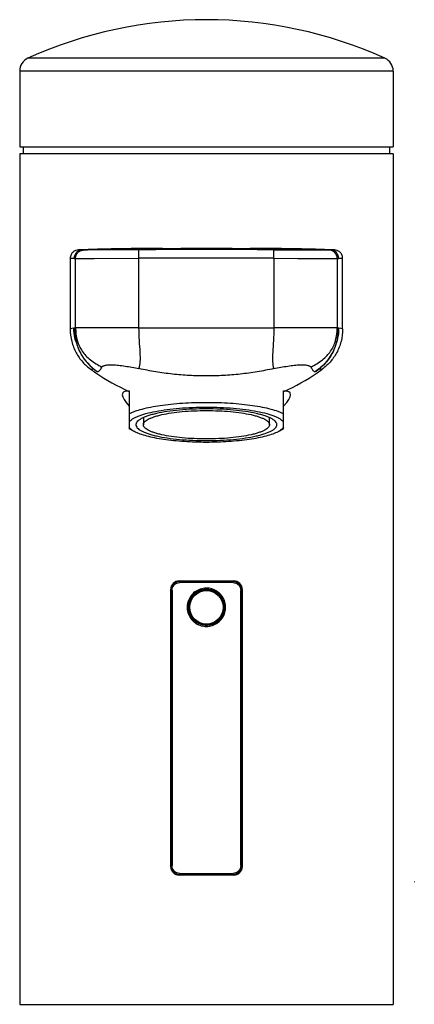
# Model space of a CAD drawing. Header units: millimetres. Extents: x 13 to 325, y -34 to 278.
# Tile 2 of 3: x 67 to 123, y 139 to 278. Entities that reach past the tile are written whole.
import ezdxf

# ---------------------------------------------------------------- set-up
doc = ezdxf.new("R2010")
doc.units = ezdxf.units.MM
doc.header["$LTSCALE"] = 32.67
doc.layers.get('0').update_dxf_attribs({"linetype": 'CONTINUOUS'})

msp = doc.modelspace()

# ---------------------------------------------------------------- linework, layer by layer
at = {"color": 7, "linetype": 'CONTINUOUS'}
for p, q in [((119.26, 272.63), (68.61, 272.63)), ((67.44, 270.81), (67.44, 260.08)), ((120.44, 270.81), (120.44, 260.08)), ((67.44, 260.08), (120.44, 260.08)), ((67.94, 260.08), (67.94, 259.08)), ((119.94, 260.08), (119.94, 259.08)), ((67.44, 259.08), (67.44, 138.58)), ((120.44, 259.08), (67.44, 259.08)), ((120.44, 259.08), (120.44, 138.58)), ((74.61, 244.27), (74.61, 234.27)), ((76.29, 245.49), (75.78, 245.47)), ((76.31, 245.47), (75.78, 245.47)), ((76.5, 245.5), (76.29, 245.49)), ((76.31, 245.47), (76.54, 245.48)), ((76.31, 245.47), (76.54, 245.48)), ((76.32, 245.47), (76.31, 245.47)), ((111.33, 245.48), (111.56, 245.47)), ((111.33, 245.48), (111.56, 245.47)), ((111.59, 245.49), (111.37, 245.5)), ((111.56, 245.47), (111.56, 245.47)), ((112.1, 245.47), (111.56, 245.47)), ((111.56, 245.47), (111.56, 245.47)), ((112.1, 245.47), (111.59, 245.49)), ((113.26, 234.27), (113.26, 244.27)), ((75.43, 232.55), (75.43, 232.55)), ((75.43, 232.55), (75.46, 232.41)), ((78.39, 228.27), (78.39, 228.27)), ((109.49, 228.27), (109.49, 228.27)), ((82.99, 225.48), (82.99, 220.11)), ((104.89, 220.11), (104.89, 225.48)), ((84.99, 221.69), (84.99, 220.7)), ((102.89, 220.7), (102.89, 221.69)), ((83.78, 219.7), (82.99, 220.11)), ((104.09, 219.7), (104.89, 220.11)), ((90.09, 198.58), (97.79, 198.58)), ((97.69, 198.48), (90.19, 198.48)), ((88.84, 197.33), (88.84, 158.13)), ((88.94, 158.23), (88.94, 197.23)), ((98.94, 197.23), (98.94, 158.23)), ((99.04, 158.13), (99.04, 197.33)), ((98.94, 165.74), (99.04, 165.74)), ((97.79, 156.88), (90.09, 156.88)), ((90.19, 156.98), (97.69, 156.98)), ((93.94, 156.88), (93.94, 156.98)), ((123.44, 155.96), (123.44, 155.92)), ((123.44, 155.92), (123.44, 155.96)), ((67.44, 138.58), (120.44, 138.58))]:
    msp.add_line(p, q, dxfattribs=at)
at = {"color": 9, "linetype": 'CONTINUOUS'}
for p, q in [((120.44, 270.81), (67.44, 270.81)), ((75.16, 244.27), (74.61, 244.27)), ((75.37, 244.26), (84.37, 244.29)), ((75.37, 234.43), (75.37, 244.26)), ((84.36, 245.49), (76.54, 245.46)), ((78.03, 244.26), (84.37, 244.29)), ((84.37, 244.29), (84.36, 245.49)), ((84.37, 234.44), (84.37, 244.29)), ((103.5, 244.29), (103.5, 234.44)), ((103.5, 244.29), (112.5, 244.26)), ((103.5, 244.29), (106.93, 244.27)), ((103.52, 245.49), (111.33, 245.46)), ((106.93, 244.27), (109.84, 244.26)), ((109.84, 244.26), (111.8, 244.26)), ((109.99, 245.46), (111.17, 245.46)), ((112.5, 244.26), (112.5, 234.43)), ((113.26, 244.27), (112.71, 244.27)), ((75.37, 234.43), (74.61, 234.27)), ((84.37, 234.44), (103.5, 234.44)), ((113.26, 234.27), (112.5, 234.43)), ((78.39, 228.27), (78.44, 228.24)), ((109.43, 228.24), (109.49, 228.27)), ((97.71, 198.33), (90.16, 198.33)), ((89.06, 197.23), (88.94, 197.23)), ((89.06, 197.23), (89.06, 158.23)), ((98.94, 197.23), (98.81, 197.23)), ((98.81, 158.23), (98.81, 197.23)), ((88.94, 158.23), (89.06, 158.23)), ((98.81, 158.23), (98.94, 158.23)), ((90.16, 157.13), (97.71, 157.13))]:
    msp.add_line(p, q, dxfattribs=at)
for points in [[(75.37, 244.26), (75.55, 244.26), (76.07, 244.26), (78.03, 244.26)], [(77.95, 245.46), (76.73, 245.46), (76.54, 245.46)], [(81.18, 245.48), (79.92, 245.47), (78.84, 245.46), (77.95, 245.46)], [(103.52, 245.49), (106.48, 245.48), (107.83, 245.47), (109.02, 245.47), (109.99, 245.46)], [(111.8, 244.26), (112.32, 244.26), (112.5, 244.26)]]:
    msp.add_lwpolyline(points, dxfattribs=at)
at = {"color": 7, "linetype": 'CONTINUOUS'}
for points in [[(75.46, 232.41), (75.48, 232.35), (75.5, 232.28), (75.53, 232.19), (75.56, 232.09), (75.59, 231.96), (75.64, 231.82), (75.7, 231.65), (75.78, 231.44), (75.89, 231.19), (76.05, 230.87), (76.26, 230.49), (76.51, 230.11), (76.8, 229.74), (77.09, 229.4), (77.41, 229.08), (77.76, 228.76), (78.15, 228.44), (78.39, 228.27)], [(109.49, 228.27), (109.74, 228.46), (110.13, 228.78), (110.47, 229.09), (110.77, 229.39), (111.05, 229.71), (111.31, 230.04), (111.56, 230.41), (111.78, 230.78), (111.96, 231.14), (112.08, 231.42), (112.17, 231.65), (112.24, 231.84), (112.29, 231.99), (112.33, 232.12), (112.36, 232.22), (112.38, 232.31), (112.4, 232.39), (112.42, 232.45), (112.44, 232.55)]]:
    msp.add_lwpolyline(points, dxfattribs=at)
msp.add_circle((93.94, 194.83), 2.45, dxfattribs=at)
at = {"color": 9, "linetype": 'CONTINUOUS'}
msp.add_circle((93.94, 194.83), 2.37, dxfattribs=at)
at = {"color": 7, "linetype": 'CONTINUOUS'}
for centre, radius, start, end in [((93.94, 216.58), 61.5, 65.6833, 114.3167), ((69.44, 270.81), 2, 114.3563, 180), ((118.44, 270.81), 2, 0, 65.6436), ((94.17, 251.23), 28.13, 233.7295, 235.4768), ((94.23, 251.3), 28.22, 235.4565, 246.463), ((93.69, 251.21), 28.12, 293.5204, 304.5706), ((93.58, 251.39), 28.33, 304.5406, 306.2716), ((90.09, 197.33), 1.25, 90, 180), ((90.19, 197.23), 1.25, 90, 180), ((97.69, 197.23), 1.25, 0, 90), ((97.79, 197.33), 1.25, 0, 90), ((90.09, 158.13), 1.25, 180, 270), ((90.19, 158.23), 1.25, 180, 270), ((97.69, 158.23), 1.25, 270, 360), ((97.79, 158.13), 1.25, 270, 359.9991), ((123.44, 154.52), 1.44, 89.7566, 90.0054)]:
    msp.add_arc(centre, radius, start, end, dxfattribs=at)
at = {"color": 9, "linetype": 'CONTINUOUS'}
for centre, radius, start, end in [((76.36, 244.27), 1.2, 92.0646, 179.9982), ((93.94, -2083.83), 2329.34, 89.76416, 90.23547), ((93.73, -2004.08), 2248.39, 89.7509, 90.23845), ((111.3, 244.26), 1.2, 0.0002, 88.5774), ((111.51, 244.27), 1.2, 0.0038, 87.9324), ((81.41, 234.29), 6.27, 196.2154, 202.0446), ((106.46, 234.29), 6.27, 337.9473, 343.8124), ((93.94, 194.82), 2.73, 57.6828, 90.0417), ((93.94, 194.84), 2.56, 57.5162, 90.0308)]:
    msp.add_arc(centre, radius, start, end, dxfattribs=at)
at = {"color": 7, "linetype": 'CONTINUOUS'}
for major_axis, start_param, end_param in [((11.89, -6.95), 2.828251, 3.65227), ((11.89, 6.95), 5.772508, 6.596527)]:
    msp.add_ellipse((93.94, 218.24), major_axis=major_axis, ratio=0.169264, start_param=start_param, end_param=end_param, dxfattribs=at)
for points, knots in [([(87.7, 245.68), (85.72, 245.68), (81.98, 245.65), (78.25, 245.55), (76.5, 245.5)], [0, 0, 0, 0, 0.531191, 1, 1, 1, 1]), ([(76.54, 245.48), (79.44, 245.58), (85.24, 245.71), (93.94, 245.66), (102.64, 245.71), (108.43, 245.58), (111.33, 245.48)], [0, 0, 0, 0, 0.249997, 0.5, 0.749996, 1, 1, 1, 1]), ([(93.94, 245.68), (93.63, 245.68), (92.43, 245.68), (91.23, 245.68), (90.33, 245.68)], [0, 0, 0, 0, 0.250585, 1, 1, 1, 1]), ([(97.6, 245.68), (97.29, 245.68), (96.07, 245.68), (94.85, 245.68), (93.94, 245.68)], [0, 0, 0, 0, 0.24904, 1, 1, 1, 1]), ([(111.37, 245.5), (109.62, 245.55), (105.87, 245.65), (102.13, 245.68), (100.14, 245.68)], [0, 0, 0, 0, 0.468769, 1, 1, 1, 1]), ([(75.78, 245.47), (75.64, 245.47), (75.36, 245.41), (74.98, 245.18), (74.69, 244.79), (74.61, 244.45), (74.61, 244.27)], [0, 0, 0, 0, 0.221285, 0.451916, 0.708377, 1, 1, 1, 1]), ([(76.54, 245.46), (76.52, 245.46), (76.45, 245.47), (76.37, 245.47), (76.32, 245.47)], [0, 0, 0, 0, 0.258461, 1, 1, 1, 1]), ([(111.56, 245.47), (111.54, 245.47), (111.46, 245.47), (111.39, 245.47), (111.33, 245.46)], [0, 0, 0, 0, 0.242581, 1, 1, 1, 1]), ([(113.26, 244.27), (113.26, 244.45), (113.18, 244.79), (112.89, 245.18), (112.51, 245.41), (112.23, 245.47), (112.1, 245.47)], [0, 0, 0, 0, 0.291624, 0.548084, 0.778715, 1, 1, 1, 1]), ([(74.61, 234.27), (74.61, 233.67), (74.75, 232.5), (75.38, 230.9), (76.32, 229.56), (77.11, 228.85), (77.53, 228.55)], [0, 0, 0, 0, 0.270224, 0.526359, 0.767405, 1, 1, 1, 1]), ([(113.26, 234.27), (113.26, 233.67), (113.12, 232.5), (112.49, 230.89), (111.55, 229.56), (110.76, 228.85), (110.34, 228.55)], [0, 0, 0, 0, 0.270329, 0.526465, 0.76746, 1, 1, 1, 1]), ([(82.99, 222.26), (83.11, 222.33), (83.37, 222.45), (83.98, 222.68), (84.86, 222.95), (86.07, 223.22), (87.43, 223.45), (88.94, 223.64), (91.12, 223.82), (92.8, 223.87), (93.94, 223.87)], [0, 0, 0, 0, 0.037158, 0.078671, 0.174307, 0.285678, 0.410905, 0.547682, 0.693392, 1, 1, 1, 1]), ([(93.94, 223.87), (95.07, 223.87), (96.75, 223.82), (98.93, 223.64), (100.44, 223.45), (101.81, 223.22), (103.01, 222.95), (103.89, 222.68), (104.5, 222.45), (104.76, 222.33), (104.89, 222.26)], [0, 0, 0, 0, 0.306608, 0.452318, 0.589095, 0.714322, 0.825693, 0.921329, 0.962842, 1, 1, 1, 1]), ([(82.99, 221.09), (83.04, 221.16), (83.19, 221.32), (83.47, 221.53), (83.84, 221.73), (84.28, 221.93), (84.79, 222.11), (85.61, 222.36), (86.8, 222.62), (88.38, 222.87), (90.13, 223.05), (92, 223.17), (93.94, 223.21), (95.87, 223.17), (97.74, 223.05), (99.49, 222.87), (101.07, 222.62), (102.26, 222.36), (103.08, 222.11), (103.59, 221.93), (104.03, 221.73), (104.4, 221.53), (104.68, 221.32), (104.83, 221.16), (104.89, 221.09)], [0, 0, 0, 0, 0.012816, 0.028235, 0.046518, 0.067755, 0.091927, 0.118945, 0.180902, 0.252096, 0.330552, 0.414004, 0.500001, 0.585998, 0.66945, 0.747905, 0.819098, 0.881055, 0.908072, 0.932244, 0.953482, 0.971765, 0.987184, 1, 1, 1, 1]), ([(93.94, 222.95), (93.29, 222.95), (92.01, 222.92), (90.15, 222.8), (88.44, 222.6), (87.14, 222.36), (86.23, 222.14), (85.64, 221.96), (85.14, 221.78), (84.72, 221.58), (84.38, 221.37), (84.13, 221.16), (84, 220.97), (83.94, 220.81), (83.94, 220.74), (83.94, 220.7)], [0, 0, 0, 0, 0.183979, 0.361244, 0.525413, 0.670693, 0.734712, 0.792306, 0.843109, 0.886914, 0.923732, 0.953946, 0.97861, 0.989536, 1, 1, 1, 1]), ([(84.99, 220.7), (84.99, 220.73), (84.99, 220.8), (85.04, 220.94), (85.16, 221.11), (85.38, 221.3), (85.68, 221.49), (86.06, 221.66), (86.51, 221.83), (87.04, 221.99), (87.86, 222.19), (89.02, 222.4), (90.55, 222.58), (92.21, 222.69), (93.35, 222.71), (93.94, 222.71)], [0, 0, 0, 0, 0.010464, 0.02139, 0.046054, 0.076268, 0.113086, 0.156891, 0.207694, 0.265288, 0.329307, 0.474587, 0.638756, 0.816021, 1, 1, 1, 1]), ([(103.94, 220.7), (103.94, 220.74), (103.93, 220.81), (103.88, 220.97), (103.74, 221.16), (103.49, 221.37), (103.16, 221.58), (102.73, 221.78), (102.23, 221.96), (101.65, 222.14), (100.73, 222.36), (99.43, 222.6), (97.72, 222.8), (95.86, 222.92), (94.59, 222.95), (93.94, 222.95)], [0, 0, 0, 0, 0.010464, 0.02139, 0.046054, 0.076268, 0.113086, 0.156891, 0.207694, 0.265288, 0.329307, 0.474587, 0.638756, 0.816021, 1, 1, 1, 1]), ([(93.94, 222.71), (94.52, 222.71), (95.66, 222.69), (97.32, 222.58), (98.85, 222.4), (100.02, 222.19), (100.84, 221.99), (101.36, 221.83), (101.81, 221.66), (102.19, 221.49), (102.49, 221.3), (102.71, 221.11), (102.83, 220.94), (102.88, 220.8), (102.89, 220.73), (102.89, 220.7)], [0, 0, 0, 0, 0.183979, 0.361244, 0.525413, 0.670693, 0.734712, 0.792306, 0.843109, 0.886914, 0.923732, 0.953946, 0.97861, 0.989536, 1, 1, 1, 1]), ([(83.94, 220.7), (83.94, 220.66), (83.94, 220.59), (84, 220.43), (84.13, 220.24), (84.38, 220.02), (84.72, 219.82), (85.14, 219.62), (85.64, 219.44), (86.23, 219.26), (87.14, 219.04), (88.44, 218.8), (90.15, 218.6), (92.01, 218.48), (93.29, 218.45), (93.94, 218.45)], [0, 0, 0, 0, 0.010464, 0.02139, 0.046054, 0.076268, 0.113086, 0.156891, 0.207694, 0.265288, 0.329307, 0.474587, 0.638756, 0.816021, 1, 1, 1, 1]), ([(93.94, 218.69), (93.35, 218.69), (92.21, 218.71), (90.55, 218.82), (89.02, 219), (87.86, 219.21), (87.04, 219.41), (86.51, 219.57), (86.06, 219.74), (85.68, 219.91), (85.38, 220.1), (85.16, 220.29), (85.04, 220.46), (84.99, 220.6), (84.99, 220.67), (84.99, 220.7)], [0, 0, 0, 0, 0.183979, 0.361244, 0.525413, 0.670693, 0.734712, 0.792306, 0.843109, 0.886914, 0.923732, 0.953946, 0.97861, 0.989536, 1, 1, 1, 1]), ([(102.89, 220.7), (102.89, 220.67), (102.88, 220.6), (102.83, 220.46), (102.71, 220.29), (102.49, 220.1), (102.19, 219.91), (101.81, 219.74), (101.36, 219.57), (100.84, 219.41), (100.02, 219.21), (98.85, 219), (97.32, 218.82), (95.66, 218.71), (94.52, 218.69), (93.94, 218.69)], [0, 0, 0, 0, 0.010464, 0.02139, 0.046054, 0.076268, 0.113086, 0.156891, 0.207694, 0.265288, 0.329307, 0.474587, 0.638756, 0.816021, 1, 1, 1, 1]), ([(93.94, 218.45), (94.59, 218.45), (95.86, 218.48), (97.72, 218.6), (99.43, 218.8), (100.73, 219.04), (101.65, 219.26), (102.23, 219.44), (102.73, 219.62), (103.16, 219.82), (103.49, 220.02), (103.74, 220.24), (103.88, 220.43), (103.93, 220.59), (103.94, 220.66), (103.94, 220.7)], [0, 0, 0, 0, 0.183979, 0.361244, 0.525413, 0.670693, 0.734712, 0.792306, 0.843109, 0.886914, 0.923732, 0.953946, 0.97861, 0.989536, 1, 1, 1, 1]), ([(83.78, 219.7), (83.69, 219.75), (83.52, 219.84), (83.3, 219.99), (83.12, 220.14), (83.02, 220.26), (82.99, 220.31)], [0, 0, 0, 0, 0.299019, 0.564035, 0.796688, 1, 1, 1, 1]), ([(104.1, 219.7), (103.98, 219.64), (103.74, 219.53), (103.18, 219.31), (102.36, 219.06), (101.24, 218.81), (99.97, 218.6), (98.57, 218.42), (96.55, 218.25), (93.94, 218.17), (91.32, 218.25), (89.3, 218.42), (87.9, 218.6), (86.63, 218.81), (85.52, 219.06), (84.7, 219.31), (84.14, 219.53), (83.89, 219.64), (83.78, 219.7)], [0, 0, 0, 0, 0.018566, 0.039307, 0.087106, 0.142782, 0.205396, 0.273792, 0.34666, 0.500002, 0.653343, 0.72621, 0.794606, 0.857219, 0.912894, 0.960693, 0.981434, 1, 1, 1, 1]), ([(104.89, 220.31), (104.85, 220.26), (104.75, 220.14), (104.57, 219.99), (104.35, 219.84), (104.18, 219.75), (104.1, 219.7)], [0, 0, 0, 0, 0.203313, 0.435964, 0.70098, 1, 1, 1, 1]), ([(91.38, 194.83), (91.38, 195), (91.41, 195.34), (91.56, 195.82), (91.8, 196.27), (92.12, 196.66), (92.51, 196.98), (93.1, 197.29), (93.94, 197.46), (94.78, 197.29), (95.37, 196.98), (95.76, 196.66), (96.08, 196.27), (96.31, 195.82), (96.46, 195.34), (96.49, 195), (96.49, 194.83)], [0, 0, 0, 0, 0.062642, 0.125254, 0.187827, 0.250374, 0.312928, 0.375514, 0.500164, 0.624746, 0.687261, 0.749743, 0.81223, 0.874765, 0.93736, 1, 1, 1, 1]), ([(96.49, 194.83), (96.49, 194.67), (96.46, 194.33), (96.31, 193.85), (96.08, 193.4), (95.76, 193.01), (95.37, 192.69), (94.78, 192.38), (93.94, 192.21), (93.1, 192.38), (92.51, 192.69), (92.12, 193.01), (91.8, 193.4), (91.56, 193.85), (91.41, 194.33), (91.38, 194.67), (91.38, 194.83)], [0, 0, 0, 0, 0.06264, 0.125235, 0.18777, 0.250257, 0.312738, 0.375253, 0.499834, 0.624485, 0.687071, 0.749625, 0.812173, 0.874746, 0.937358, 1, 1, 1, 1])]:
    msp.add_open_spline(points, degree=3, knots=knots, dxfattribs=at)
at = {"color": 9, "linetype": 'CONTINUOUS'}
for points, knots in [([(75.16, 244.27), (75.19, 244.27), (75.26, 244.27), (75.34, 244.27), (75.37, 244.26)], [0, 0, 0, 0, 0.498202, 1, 1, 1, 1]), ([(75.37, 244.26), (75.37, 244.41), (75.43, 244.72), (75.69, 245.12), (76.08, 245.39), (76.39, 245.46), (76.54, 245.46)], [0, 0, 0, 0, 0.250014, 0.500015, 0.750006, 1, 1, 1, 1]), ([(103.5, 244.29), (103.5, 244.44), (103.51, 244.66), (103.51, 244.93), (103.51, 245.11), (103.52, 245.26), (103.52, 245.36), (103.52, 245.42), (103.52, 245.46), (103.52, 245.48), (103.52, 245.49), (103.52, 245.49)], [0, 0, 0, 0, 0.375692, 0.546077, 0.696305, 0.820959, 0.915306, 0.949941, 0.975704, 0.99243, 1, 1, 1, 1]), ([(112.5, 244.26), (112.53, 244.27), (112.61, 244.27), (112.68, 244.27), (112.71, 244.27)], [0, 0, 0, 0, 0.50144, 1, 1, 1, 1]), ([(75.39, 232.53), (75.35, 232.68), (75.19, 233.28), (75.13, 233.91), (75.13, 234.38)], [0, 0, 0, 0, 0.241512, 1, 1, 1, 1]), ([(75.41, 232.54), (75.37, 232.68), (75.22, 233.29), (75.16, 233.91), (75.16, 234.38)], [0, 0, 0, 0, 0.241193, 1, 1, 1, 1]), ([(75.16, 234.38), (75.16, 234.22), (75.18, 233.6), (75.29, 232.98), (75.42, 232.54)], [0, 0, 0, 0, 0.258919, 1, 1, 1, 1]), ([(75.26, 234.41), (75.26, 233.79), (75.36, 232.59), (75.94, 230.89), (76.98, 229.41), (77.92, 228.61), (78.44, 228.24)], [0, 0, 0, 0, 0.257451, 0.495261, 0.735204, 1, 1, 1, 1]), ([(84.37, 234.44), (83.79, 234.44), (82.65, 234.44), (80.99, 234.44), (79.45, 234.44), (78.29, 234.44), (77.46, 234.44), (76.93, 234.44), (76.48, 234.43), (76.1, 234.43), (75.8, 234.43), (75.6, 234.43), (75.48, 234.43), (75.43, 234.43), (75.39, 234.43), (75.37, 234.43), (75.37, 234.43)], [0, 0, 0, 0, 0.193794, 0.380991, 0.553353, 0.704512, 0.77033, 0.828836, 0.879492, 0.921764, 0.955173, 0.979473, 0.988149, 0.994477, 0.998435, 1, 1, 1, 1]), ([(75.37, 234.43), (75.37, 233.82), (75.47, 232.92), (75.88, 231.82), (76.3, 231.1), (76.83, 230.45), (77.73, 229.64), (78.54, 229.16), (79.11, 228.86)], [0, 0, 0, 0, 0.257898, 0.375423, 0.490575, 0.607408, 0.729504, 1, 1, 1, 1]), ([(84.37, 228.65), (84.48, 228.96), (84.59, 229.74), (84.54, 231.07), (84.42, 232.67), (84.37, 233.83), (84.37, 234.44)], [0, 0, 0, 0, 0.170428, 0.40015, 0.685524, 1, 1, 1, 1]), ([(103.5, 234.44), (103.5, 233.83), (103.46, 232.67), (103.34, 231.07), (103.28, 229.74), (103.39, 228.96), (103.5, 228.65)], [0, 0, 0, 0, 0.314475, 0.599849, 0.829571, 1, 1, 1, 1]), ([(112.5, 234.43), (112.5, 234.43), (112.48, 234.43), (112.44, 234.43), (112.39, 234.43), (112.27, 234.43), (112.07, 234.43), (111.77, 234.43), (111.39, 234.43), (110.94, 234.44), (110.41, 234.44), (109.59, 234.44), (108.42, 234.44), (106.89, 234.44), (105.23, 234.44), (104.08, 234.44), (103.5, 234.44)], [0, 0, 0, 0, 0.001565, 0.005523, 0.011851, 0.020527, 0.044827, 0.078236, 0.120508, 0.171165, 0.22967, 0.295488, 0.446647, 0.61901, 0.806206, 1, 1, 1, 1]), ([(108.76, 228.86), (109.33, 229.16), (110.14, 229.64), (111.04, 230.45), (111.57, 231.1), (111.99, 231.82), (112.4, 232.92), (112.5, 233.82), (112.5, 234.43)], [0, 0, 0, 0, 0.270497, 0.392592, 0.509426, 0.624578, 0.742102, 1, 1, 1, 1]), ([(112.61, 234.41), (112.61, 233.79), (112.51, 232.59), (111.93, 230.89), (110.89, 229.41), (109.95, 228.61), (109.43, 228.24)], [0, 0, 0, 0, 0.25745, 0.49526, 0.735203, 1, 1, 1, 1]), ([(112.46, 232.54), (112.5, 232.69), (112.65, 233.29), (112.71, 233.91), (112.71, 234.38)], [0, 0, 0, 0, 0.243216, 1, 1, 1, 1]), ([(112.46, 232.54), (112.5, 232.69), (112.65, 233.29), (112.72, 233.91), (112.72, 234.38)], [0, 0, 0, 0, 0.241199, 1, 1, 1, 1]), ([(112.48, 232.54), (112.53, 232.68), (112.68, 233.28), (112.74, 233.91), (112.74, 234.38)], [0, 0, 0, 0, 0.241518, 1, 1, 1, 1]), ([(78.44, 228.24), (78.48, 228.23), (78.61, 228.22), (78.79, 228.35), (78.96, 228.58), (79.05, 228.76), (79.11, 228.86)], [0, 0, 0, 0, 0.122299, 0.393993, 0.633948, 1, 1, 1, 1]), ([(79.11, 228.86), (79.14, 228.92), (79.22, 229), (79.37, 229.07), (79.53, 229.12), (79.74, 229.16), (80.12, 229.2), (80.7, 229.2), (81.5, 229.13), (82.41, 229.01), (83.38, 228.85), (84.04, 228.72), (84.37, 228.65)], [0, 0, 0, 0, 0.035632, 0.060411, 0.091894, 0.131349, 0.17915, 0.300017, 0.452737, 0.627035, 0.811563, 1, 1, 1, 1]), ([(103.5, 228.65), (103.83, 228.72), (104.49, 228.85), (105.46, 229.01), (106.37, 229.13), (107.18, 229.2), (107.75, 229.2), (108.13, 229.16), (108.34, 229.12), (108.5, 229.07), (108.65, 229), (108.74, 228.92), (108.76, 228.86)], [0, 0, 0, 0, 0.188437, 0.372965, 0.547263, 0.699983, 0.82085, 0.868651, 0.908106, 0.939589, 0.964368, 1, 1, 1, 1]), ([(108.76, 228.86), (108.8, 228.79), (108.87, 228.66), (108.99, 228.47), (109.11, 228.34), (109.23, 228.25), (109.34, 228.22), (109.41, 228.23), (109.43, 228.24)], [0, 0, 0, 0, 0.259022, 0.456423, 0.663205, 0.804137, 0.91057, 1, 1, 1, 1]), ([(77.53, 228.55), (77.59, 228.57), (77.73, 228.59), (77.87, 228.61), (77.94, 228.61)], [0, 0, 0, 0, 0.463458, 1, 1, 1, 1]), ([(103.5, 228.65), (102.72, 228.48), (101.14, 228.18), (98.75, 227.84), (96.35, 227.64), (93.94, 227.61), (91.52, 227.64), (89.12, 227.84), (86.73, 228.18), (85.16, 228.48), (84.37, 228.65)], [0, 0, 0, 0, 0.124965, 0.249959, 0.374974, 0.500001, 0.625028, 0.75004, 0.875036, 1, 1, 1, 1]), ([(109.93, 228.61), (110, 228.61), (110.14, 228.59), (110.28, 228.57), (110.34, 228.55)], [0, 0, 0, 0, 0.536543, 1, 1, 1, 1]), ([(89.06, 197.23), (89.06, 197.38), (89.12, 197.67), (89.36, 198.03), (89.73, 198.28), (90.02, 198.33), (90.16, 198.33)], [0, 0, 0, 0, 0.2513, 0.501077, 0.750417, 1, 1, 1, 1]), ([(90.19, 198.48), (90.18, 198.48), (90.18, 198.48), (90.17, 198.47), (90.17, 198.43), (90.17, 198.39), (90.16, 198.35), (90.16, 198.33)], [0, 0, 0, 0, 0.030067, 0.088117, 0.30996, 0.641476, 1, 1, 1, 1]), ([(97.71, 198.33), (97.71, 198.35), (97.71, 198.39), (97.7, 198.43), (97.7, 198.47), (97.69, 198.48), (97.69, 198.48), (97.69, 198.48)], [0, 0, 0, 0, 0.358525, 0.69004, 0.911883, 0.969933, 1, 1, 1, 1]), ([(97.71, 198.33), (97.85, 198.33), (98.14, 198.28), (98.51, 198.03), (98.76, 197.67), (98.81, 197.38), (98.81, 197.23)], [0, 0, 0, 0, 0.250137, 0.499351, 0.749243, 1, 1, 1, 1]), ([(93.94, 197.55), (93.64, 197.55), (93.06, 197.45), (92.27, 197.04), (91.65, 196.4), (91.27, 195.61), (91.18, 194.87), (91.25, 194.29), (91.37, 193.87), (91.56, 193.47), (91.81, 193.11), (92.11, 192.8), (92.35, 192.62), (92.47, 192.54)], [0, 0, 0, 0, 0.125356, 0.250457, 0.37527, 0.499924, 0.624626, 0.686981, 0.749646, 0.812119, 0.874631, 0.937331, 1, 1, 1, 1]), ([(91.37, 194.83), (91.37, 195), (91.41, 195.34), (91.6, 195.98), (92.08, 196.7), (92.79, 197.17), (93.43, 197.37), (93.77, 197.4), (93.94, 197.4)], [0, 0, 0, 0, 0.125425, 0.250957, 0.50028, 0.74943, 0.874778, 1, 1, 1, 1]), ([(93.94, 192.12), (94.23, 192.12), (94.81, 192.21), (95.6, 192.63), (96.22, 193.26), (96.6, 194.06), (96.71, 194.94), (96.56, 195.67), (96.31, 196.19), (96.06, 196.55), (95.76, 196.87), (95.52, 197.05), (95.4, 197.13)], [0, 0, 0, 0, 0.125346, 0.250486, 0.37532, 0.500066, 0.624733, 0.749402, 0.811899, 0.874562, 0.937017, 1, 1, 1, 1]), ([(95.31, 197), (95.31, 197), (95.31, 197), (95.32, 197.01), (95.33, 197.02), (95.34, 197.04), (95.35, 197.06), (95.37, 197.09), (95.39, 197.11), (95.4, 197.13)], [0, 0, 0, 0, 0.021242, 0.077513, 0.172419, 0.302667, 0.46204, 0.639227, 1, 1, 1, 1]), ([(95.31, 197), (95.49, 196.88), (95.83, 196.61), (96.21, 196.08), (96.44, 195.48), (96.5, 195.05), (96.5, 194.83)], [0, 0, 0, 0, 0.250346, 0.500257, 0.74997, 1, 1, 1, 1]), ([(92.56, 192.67), (92.38, 192.78), (92.05, 193.06), (91.67, 193.59), (91.43, 194.19), (91.37, 194.62), (91.37, 194.83)], [0, 0, 0, 0, 0.24986, 0.499802, 0.750192, 1, 1, 1, 1]), ([(96.5, 194.83), (96.5, 194.67), (96.47, 194.33), (96.32, 193.85), (96.08, 193.4), (95.76, 193.01), (95.37, 192.69), (94.92, 192.45), (94.44, 192.3), (94.1, 192.27), (93.94, 192.27)], [0, 0, 0, 0, 0.125332, 0.249973, 0.375189, 0.499903, 0.624824, 0.749957, 0.874623, 1, 1, 1, 1]), ([(92.47, 192.54), (92.48, 192.56), (92.5, 192.58), (92.52, 192.61), (92.53, 192.63), (92.54, 192.65), (92.55, 192.66), (92.56, 192.67), (92.56, 192.67), (92.56, 192.67)], [0, 0, 0, 0, 0.360776, 0.537965, 0.697338, 0.827587, 0.922491, 0.97876, 1, 1, 1, 1]), ([(92.47, 192.54), (92.58, 192.47), (92.81, 192.35), (93.29, 192.18), (93.68, 192.12), (93.94, 192.12)], [0, 0, 0, 0, 0.250205, 0.500579, 1, 1, 1, 1]), ([(93.94, 192.27), (93.69, 192.27), (93.21, 192.34), (92.77, 192.54), (92.56, 192.67)], [0, 0, 0, 0, 0.499843, 1, 1, 1, 1]), ([(90.16, 157.13), (90.02, 157.13), (89.73, 157.19), (89.36, 157.43), (89.12, 157.8), (89.06, 158.09), (89.06, 158.23)], [0, 0, 0, 0, 0.250137, 0.499351, 0.749243, 1, 1, 1, 1]), ([(98.81, 158.23), (98.81, 158.09), (98.75, 157.8), (98.51, 157.43), (98.14, 157.19), (97.85, 157.13), (97.71, 157.13)], [0, 0, 0, 0, 0.2513, 0.501077, 0.750417, 1, 1, 1, 1]), ([(90.16, 157.13), (90.16, 157.12), (90.17, 157.08), (90.17, 157.03), (90.17, 157), (90.18, 156.99), (90.18, 156.98), (90.19, 156.98)], [0, 0, 0, 0, 0.358525, 0.69004, 0.911883, 0.969933, 1, 1, 1, 1]), ([(97.69, 156.98), (97.69, 156.98), (97.69, 156.99), (97.7, 157), (97.7, 157.03), (97.71, 157.08), (97.71, 157.12), (97.71, 157.13)], [0, 0, 0, 0, 0.030067, 0.088117, 0.30996, 0.641476, 1, 1, 1, 1])]:
    msp.add_open_spline(points, degree=3, knots=knots, dxfattribs=at)

doc.saveas('drawing.dxf')
